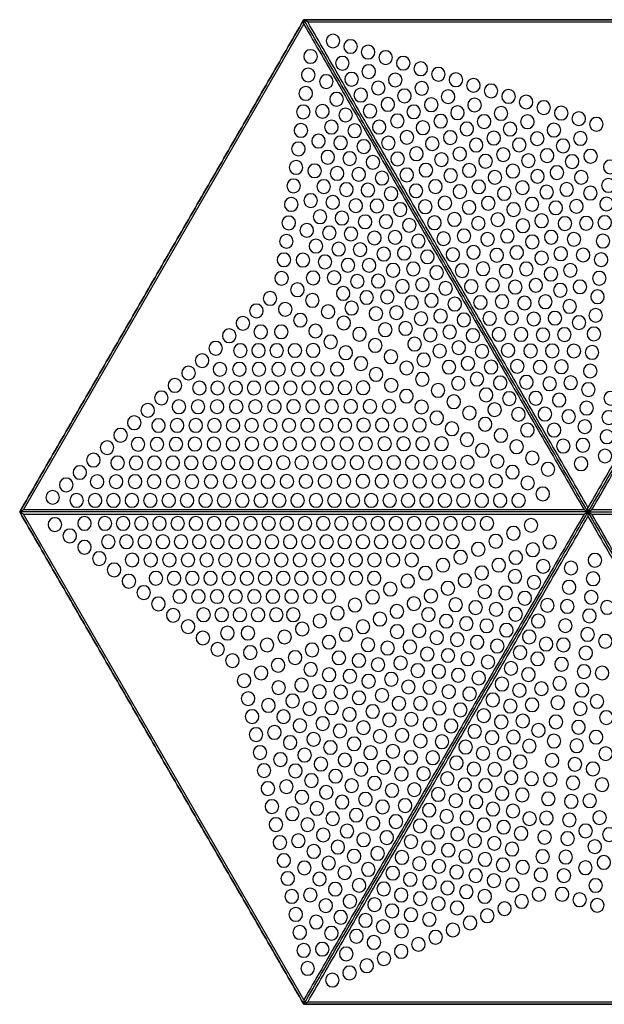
# Model space of a CAD drawing. Header units: millimetres. Extents: x -125 to 375, y 0 to 433.
# Tile 1 of 2: x -125 to 132, y 0 to 433. Entities that reach past the tile are written whole.
import ezdxf

# ---------------------------------------------------------------- set-up
doc = ezdxf.new("R2010")
doc.units = ezdxf.units.MM
doc.layers.add('Layer 01', color=18, linetype='Continuous', true_color=0x000000)

msp = doc.modelspace()

# ---------------------------------------------------------------- linework, layer by layer
at = {"layer": 'Layer 01'}
for p, q in [((-123.27, 217.51, 77), (0, 431.01, 77)), ((0, 433.01, 74), (0, 433.01)), ((1.73, 432.01, 77), (248.27, 432.01, 77)), ((-125, 216.51, 74), (-125, 216.51)), ((0, 2, 77), (-123.27, 215.51, 77)), ((0, 0, 74), (0, 0)), ((248.27, 1, 77), (1.73, 1, 77))]:
    msp.add_line(p, q, dxfattribs=at)
at = {"layer": 'Layer 01', "extrusion": (0, 0, -1)}
for centre in [(-12.83, 423.66, -77), (-20.55, 421.22, -77), (-28.27, 418.78, -77), (-2.97, 416.83, -77), (-16.94, 413.86, -77), (-36, 416.34, -77), (-43.72, 413.89, -77), (-1.91, 408.7, -77), (-28.58, 410.19, -77), (-51.44, 411.45, -77), (-59.17, 409.01, -77), (-9.88, 405.8, -77), (-20.99, 406.85, -77), (-40.21, 406.51, -77), (-66.89, 406.57, -77), (-74.61, 404.13, -77), (-0.84, 400.57, -77), (-25.04, 399.83, -77), (-32.76, 402.96, -77), (-51.84, 402.83, -77), (-82.34, 401.69, -77), (-14.38, 398.01, -77), (-36.95, 395.74, -77), (-44.27, 399.5, -77), (-56.03, 395.61, -77), (-63.47, 399.15, -77), (-75.11, 395.48, -77), (-90.06, 399.25, -77), (-97.78, 396.8, -77), (0.23, 392.44, -77), (-8.16, 392.71, -77), (-18.38, 391.08, -77), (-29.09, 392.82, -77), (-48.33, 392.49, -77), (-67.59, 392.06, -77), (-86.74, 391.8, -77), (-105.51, 394.36, -77), (-113.23, 391.92, -77), (-41.14, 388.51, -77), (-60.21, 388.39, -77), (-79.32, 388.21, -77), (-98.37, 388.12, -77), (-120.95, 389.48, -77), (-128.68, 387.04, -77), (1.29, 384.31, -77), (-12.16, 385.78, -77), (-22.38, 384.15, -77), (-33.14, 385.8, -77), (-52.39, 385.48, -77), (-71.7, 384.97, -77), (-90.75, 384.88, -77), (-110, 384.44, -77), (-6.45, 379.62, -77), (-16.16, 378.86, -77), (-37.19, 378.79, -77), (-45.32, 381.29, -77), (-56.46, 378.48, -77), (-64.4, 381.17, -77), (-83.53, 380.94, -77), (-102.68, 380.68, -77), (-121.64, 380.77, -77), (2.36, 376.18, -77), (-26.38, 377.22, -77), (-49.51, 374.06, -77), (-68.58, 373.95, -77), (-75.81, 377.87, -77), (-94.76, 377.96, -77), (-114.02, 377.52, -77), (-10.55, 372.52, -77), (-20.16, 371.93, -77), (-30.38, 370.29, -77), (-41.24, 371.78, -77), (-60.52, 371.47, -77), (-79.92, 370.78, -77), (-87.74, 373.67, -77), (-98.77, 371.03, -77), (-107, 373.24, -77), (-118.03, 370.6, -77), (-126.15, 372.98, -77), (3.43, 368.05, -77), (-4.73, 366.54, -77), (-14.65, 365.42, -77), (-53.7, 366.84, -77), (-72.76, 366.73, -77), (-91.96, 366.41, -77), (-111.31, 365.8, -77), (-134.8, 368.27, -77), (-24.16, 365, -77), (-34.38, 363.36, -77), (-45.29, 364.76, -77), (-64.58, 364.46, -77), (-84.03, 363.68, -77), (-102.79, 364.11, -77), (-122.04, 363.68, -77), (4.49, 359.92, -77), (-8.73, 359.61, -77), (-18.75, 358.32, -77), (-28.16, 358.07, -77), (-38.38, 356.44, -77), (-49.34, 357.75, -77), (-57.89, 359.62, -77), (-68.64, 357.45, -77), (-76.95, 359.51, -77), (-88.15, 356.59, -77), (-96.17, 359.14, -77), (-106.8, 357.19, -77), (-115.62, 358.36, -77), (-126.05, 356.76, -77), (-133.99, 360.11, -77), (-3.02, 353.45, -77), (-12.73, 352.68, -77), (-62.07, 352.39, -77), (-81.13, 352.29, -77), (5.56, 351.79, -77), (-22.85, 351.22, -77), (-32.16, 351.14, -77), (-42.38, 349.51, -77), (-53.39, 350.73, -77), (-72.7, 350.44, -77), (-92.26, 349.49, -77), (-100.38, 351.87, -77), (-110.81, 350.27, -77), (-119.93, 350.92, -77), (-133.19, 351.95, -77), (6.62, 343.66, -77), (-7.12, 346.35, -77), (-16.73, 345.75, -77), (-26.95, 344.12, -77), (-36.16, 344.21, -77), (-57.44, 343.72, -77), (-66.26, 345.17, -77), (-76.76, 343.44, -77), (-85.32, 345.07, -77), (-104.59, 344.6, -77), (-124.25, 343.48, -77), (-132.39, 343.79, -77), (-1.3, 340.36, -77), (-11.22, 339.24, -77), (-46.38, 342.58, -77), (-96.37, 342.4, -77), (-114.82, 343.35, -77), (7.69, 335.53, -77), (-20.73, 338.82, -77), (-31.05, 337.02, -77), (-40.16, 337.29, -77), (-50.38, 335.65, -77), (-61.49, 336.7, -77), (-70.45, 337.94, -77), (-80.83, 336.43, -77), (-89.5, 337.85, -77), (-100.48, 335.3, -77), (-108.8, 337.34, -77), (-118.83, 336.43, -77), (-131.59, 335.63, -77), (-5.3, 333.43, -77), (-15.32, 332.14, -77), (-24.73, 331.89, -77), (-74.63, 330.72, -77), (-93.69, 330.63, -77), (8.76, 327.4, -77), (0.42, 327.27, -77), (-9.3, 326.5, -77), (-35.15, 329.91, -77), (-44.16, 330.36, -77), (-54.38, 328.72, -77), (-65.54, 329.69, -77), (-84.89, 329.42, -77), (-104.59, 328.21, -77), (-113.02, 330.07, -77), (-122.84, 329.51, -77), (-130.78, 327.47, -77), (-19.42, 325.04, -77), (-28.73, 324.97, -77), (-39.25, 322.81, -77), (-48.16, 323.43, -77), (-58.38, 321.8, -77), (-69.59, 322.67, -77), (-78.82, 323.49, -77), (-88.95, 322.41, -77), (-97.87, 323.41, -77), (-117.23, 322.8, -77), (9.82, 319.27, -77), (-4.08, 319.48, -77), (-13.3, 319.58, -77), (-23.52, 317.94, -77), (-32.73, 318.04, -77), (-108.7, 321.11, -77), (-129.98, 319.31, -77), (2.83, 314.26, -77), (-43.35, 315.71, -77), (-52.16, 316.5, -77), (-62.38, 314.87, -77), (-73.64, 315.66, -77), (-83.01, 316.27, -77), (-93.01, 315.4, -77), (-102.06, 316.19, -77), (-112.82, 314.02, -77), (-121.44, 315.53, -77), (14.87, 310.42, -77), (-3.75, 309.54, -77), (-17.3, 312.65, -77), (-27.62, 310.84, -77), (-36.73, 311.11, -77), (-56.16, 309.57, -77), (-87.19, 309.05, -77), (-106.24, 308.97, -77), (-129.18, 311.15, -77), (20.85, 304.96, -77), (8.2, 305.65, -77), (-10.66, 304.59, -77), (-21.02, 306.2, -77), (-47.45, 308.61, -77), (-66.38, 307.94, -77), (-77.69, 308.64, -77), (-97.07, 308.4, -77), (-116.93, 306.92, -77), (1.54, 300.87, -77), (-31.72, 303.74, -77), (-40.73, 304.18, -77), (-51.55, 301.51, -77), (-60.16, 302.64, -77), (-70.38, 301.01, -77), (-81.74, 301.63, -77), (-91.38, 301.82, -77), (-101.13, 301.39, -77), (-110.42, 301.75, -77), (-128.38, 302.99, -77), (26.82, 299.49, -77), (-5.13, 296.1, -77), (-17.57, 299.64, -77), (-35.82, 296.64, -77), (-44.73, 297.25, -77), (-121.04, 299.83, -77), (32.8, 294.02, -77), (18.94, 295.72, -77), (9.94, 295.74, -77), (-24.48, 294.69, -77), (-55.65, 294.41, -77), (-64.16, 295.72, -77), (-74.38, 294.08, -77), (-85.79, 294.61, -77), (-95.57, 294.6, -77), (-105.2, 294.38, -77), (-114.61, 294.53, -77), (-127.58, 294.83, -77), (38.77, 288.55, -77), (27.94, 287.49, -77), (19.94, 287.5, -77), (11.94, 287.52, -77), (3.94, 287.53, -77), (-4.06, 287.54, -77), (-11.8, 291.32, -77), (-31.39, 289.74, -77), (-48.73, 290.33, -77), (-59.75, 287.31, -77), (-68.16, 288.79, -77), (-78.38, 287.15, -77), (-89.84, 287.6, -77), (-99.76, 287.37, -77), (-109.26, 287.37, -77), (-118.79, 287.31, -77), (44.75, 283.08, -77), (-18.46, 286.55, -77), (-38.3, 284.79, -77), (-52.73, 283.4, -77), (-126.77, 286.67, -77), (36.94, 279.25, -77), (28.34, 279.27, -77), (19.74, 279.28, -77), (11.14, 279.3, -77), (2.54, 279.31, -77), (-6.06, 279.33, -77), (-14.66, 279.34, -77), (-25.13, 281.77, -77), (-45.21, 279.84, -77), (-63.85, 280.2, -77), (-72.16, 281.86, -77), (-82.38, 280.23, -77), (-93.89, 280.58, -77), (-103.94, 280.15, -77), (-113.32, 280.36, -77), (-125.97, 278.51, -77), (50.73, 277.62, -77), (-31.79, 277, -77), (-52.12, 274.9, -77), (-76.16, 274.93, -77), (56.7, 272.15, -77), (45.94, 271.02, -77), (37.94, 271.03, -77), (29.94, 271.04, -77), (21.94, 271.06, -77), (13.94, 271.07, -77), (5.94, 271.08, -77), (-2.06, 271.1, -77), (-10.06, 271.11, -77), (-18.06, 271.12, -77), (-26.06, 271.14, -77), (-38.46, 272.22, -77), (-59.03, 269.95, -77), (-67.95, 273.1, -77), (-86.38, 273.3, -77), (-97.94, 273.57, -77), (-108.13, 272.92, -77), (-117.38, 273.36, -77), (-125.17, 270.35, -77), (62.68, 266.68, -77), (-45.13, 267.45, -77), (-80.16, 268, -77), (-90.38, 266.37, -77), (-101.99, 266.55, -77), (-112.32, 265.7, -77), (-134.97, 266.52, -77), (68.65, 261.21, -77), (54.94, 262.78, -77), (46.54, 262.8, -77), (38.14, 262.81, -77), (29.74, 262.82, -77), (21.34, 262.84, -77), (12.94, 262.85, -77), (4.54, 262.87, -77), (-3.86, 262.88, -77), (-12.26, 262.89, -77), (-20.66, 262.91, -77), (-29.06, 262.92, -77), (-37.46, 262.94, -77), (-51.79, 262.67, -77), (-65.95, 265, -77), (-83.91, 261.51, -77), (-124.37, 262.19, -77), (-58.46, 257.9, -77), (-72.86, 260.05, -77), (-94.38, 259.44, -77), (-106.04, 259.54, -77), (-116.5, 258.47, -77), (-134.14, 258.06, -77), (74.63, 255.75, -77), (63.94, 254.55, -77), (55.74, 254.56, -77), (47.54, 254.57, -77), (39.34, 254.59, -77), (31.14, 254.6, -77), (22.94, 254.62, -77), (14.74, 254.63, -77), (6.54, 254.64, -77), (-1.66, 254.66, -77), (-9.86, 254.67, -77), (-18.06, 254.68, -77), (-26.26, 254.7, -77), (-34.46, 254.71, -77), (-42.66, 254.72, -77), (-50.86, 254.74, -77), (-65.13, 253.12, -77), (-79.77, 255.1, -77), (-98.38, 252.51, -77), (-110.09, 252.52, -77), (-123.56, 254.02, -77), (80.61, 250.28, -77), (-71.79, 248.35, -77), (-86.68, 250.15, -77), (-133.31, 249.6, -77), (86.58, 244.81, -77), (72.94, 246.31, -77), (64.6, 246.33, -77), (56.25, 246.34, -77), (47.91, 246.35, -77), (39.56, 246.37, -77), (31.22, 246.38, -77), (22.87, 246.4, -77), (14.53, 246.41, -77), (6.18, 246.42, -77), (-2.16, 246.44, -77), (-10.51, 246.45, -77), (-18.85, 246.46, -77), (-27.2, 246.48, -77), (-35.54, 246.49, -77), (-43.89, 246.51, -77), (-52.23, 246.52, -77), (-60.58, 246.53, -77), (-93.59, 245.2, -77), (-114.14, 245.51, -77), (-122.76, 245.86, -77), (-78.46, 243.57, -77), (-100.5, 240.25, -77), (-132.48, 241.14, -77), (92.56, 239.34, -77), (81.94, 238.08, -77), (73.84, 238.09, -77), (65.74, 238.1, -77), (57.64, 238.12, -77), (49.54, 238.13, -77), (41.44, 238.14, -77), (33.34, 238.16, -77), (25.24, 238.17, -77), (17.14, 238.18, -77), (9.04, 238.2, -77), (0.94, 238.21, -77), (-7.16, 238.22, -77), (-15.26, 238.24, -77), (-23.36, 238.25, -77), (-31.46, 238.26, -77), (-39.56, 238.28, -77), (-47.66, 238.29, -77), (-55.76, 238.31, -77), (-63.86, 238.32, -77), (-71.96, 238.33, -77), (-85.12, 238.8, -77), (-107.41, 235.3, -77), (-121.96, 237.7, -77), (98.54, 233.88, -77), (-91.79, 234.02, -77), (104.51, 228.41, -77), (90.94, 229.84, -77), (82.59, 229.86, -77), (74.24, 229.87, -77), (65.89, 229.88, -77), (57.54, 229.9, -77), (49.19, 229.91, -77), (40.84, 229.92, -77), (32.49, 229.94, -77), (24.14, 229.95, -77), (15.79, 229.97, -77), (7.44, 229.98, -77), (-0.91, 229.99, -77), (-9.26, 230.01, -77), (-17.61, 230.02, -77), (-25.96, 230.04, -77), (-34.31, 230.05, -77), (-42.66, 230.06, -77), (-51.01, 230.08, -77), (-59.36, 230.09, -77), (-67.71, 230.1, -77), (-76.06, 230.12, -77), (-84.41, 230.13, -77), (-98.46, 229.25, -77), (110.49, 222.94, -77), (-105.12, 224.47, -77), (99.94, 221.61, -77), (91.84, 221.61, -77), (83.74, 221.61, -77), (75.64, 221.61, -77), (67.54, 221.61, -77), (59.44, 221.61, -77), (51.34, 221.61, -77), (43.24, 221.61, -77), (35.14, 221.61, -77), (27.04, 221.61, -77), (18.94, 221.61, -77), (10.84, 221.61, -77), (2.74, 221.61, -77), (-5.36, 221.61, -77), (-13.46, 221.61, -77), (-21.56, 221.61, -77), (-29.66, 221.61, -77), (-37.76, 221.61, -77), (-45.86, 221.61, -77), (-53.96, 221.61, -77), (-62.06, 221.61, -77), (-70.16, 221.61, -77), (-78.26, 221.61, -77), (-86.36, 221.61, -77), (-94.46, 221.61, -77), (109.5, 210.99, -77), (96.49, 211.46, -77), (87.49, 211.46, -77), (79.49, 211.46, -77), (71.49, 211.46, -77), (63.49, 211.46, -77), (55.49, 211.46, -77), (47.49, 211.46, -77), (39.49, 211.46, -77), (31.49, 211.46, -77), (23.49, 211.46, -77), (15.49, 211.46, -77), (7.49, 211.46, -77), (-0.51, 211.46, -77), (-8.51, 211.46, -77), (-16.51, 211.46, -77), (-24.51, 211.46, -77), (-32.51, 211.46, -77), (-40.51, 211.46, -77), (-48.51, 211.46, -77), (-56.51, 211.46, -77), (-64.51, 211.46, -77), (-72.51, 211.46, -77), (-80.51, 211.46, -77), (-99.93, 210.66, -77), (102.99, 206, -77), (-92.19, 207.15, -77), (96.49, 201.01, -77), (86.02, 203.43, -77), (78.02, 203.43, -77), (70.02, 203.43, -77), (62.02, 203.43, -77), (54.02, 203.43, -77), (46.02, 203.43, -77), (38.02, 203.43, -77), (30.02, 203.43, -77), (22.02, 203.43, -77), (14.02, 203.43, -77), (6.02, 203.43, -77), (-1.98, 203.43, -77), (-9.98, 203.43, -77), (-17.98, 203.43, -77), (-25.98, 203.43, -77), (-33.98, 203.43, -77), (-41.98, 203.43, -77), (-49.98, 203.43, -77), (-57.98, 203.43, -77), (-65.48, 203.43, -77), (-84.45, 203.65, -77), (-108.16, 203.27, -77), (-68.96, 196.63, -77), (-76.7, 200.14, -77), (-93.23, 196.5, -77), (-100.69, 199.89, -77), (89.98, 196.02, -77), (75.54, 195.4, -77), (67.34, 195.4, -77), (59.14, 195.4, -77), (50.94, 195.4, -77), (42.74, 195.4, -77), (34.54, 195.4, -77), (26.34, 195.4, -77), (18.14, 195.4, -77), (9.94, 195.4, -77), (1.74, 195.4, -77), (-6.46, 195.4, -77), (-14.66, 195.4, -77), (-22.86, 195.4, -77), (-31.06, 195.4, -77), (-39.26, 195.4, -77), (-47.46, 195.4, -77), (-61.22, 193.12, -77), (-85.76, 193.12, -77), (-105.31, 192.6, -77), (-117.52, 191.87, -77), (-128.04, 195.31, -77), (83.47, 191.04, -77), (-53.48, 189.61, -77), (-78.29, 189.73, -77), (-92.9, 188.16, -77), (76.96, 186.05, -77), (65.06, 187.37, -77), (57.06, 187.37, -77), (49.06, 187.37, -77), (41.06, 187.37, -77), (33.06, 187.37, -77), (25.06, 187.37, -77), (17.06, 187.37, -77), (9.06, 187.37, -77), (1.06, 187.37, -77), (-6.94, 187.37, -77), (-14.94, 187.37, -77), (-22.94, 187.37, -77), (-30.94, 187.37, -77), (-45.74, 186.1, -77), (-70.82, 186.35, -77), (-101.26, 185.59, -77), (-116.69, 183.41, -77), (-127.24, 187.15, -77), (70.45, 181.06, -77), (54.59, 179.34, -77), (46.39, 179.34, -77), (38.19, 179.34, -77), (29.99, 179.34, -77), (21.79, 179.34, -77), (13.59, 179.34, -77), (5.39, 179.34, -77), (-2.81, 179.34, -77), (-11.01, 179.34, -77), (-30.25, 179.08, -77), (-38, 182.59, -77), (-55.88, 179.58, -77), (-63.35, 182.96, -77), (-79.58, 181.48, -77), (-88.74, 180.93, -77), (-126.44, 178.99, -77), (63.95, 176.07, -77), (-22.51, 175.57, -77), (-48.42, 176.19, -77), (-66.78, 175.73, -77), (-97.21, 178.57, -77), (-107.13, 175.45, -77), (-115.86, 174.96, -77), (-133.5, 174.54, -77), (57.44, 171.08, -77), (44.11, 171.3, -77), (36.11, 171.3, -77), (28.11, 171.3, -77), (20.11, 171.3, -77), (12.11, 171.3, -77), (4.66, 171.3, -77), (-14.77, 172.06, -77), (-40.95, 172.8, -77), (-54.82, 171.41, -77), (-75.54, 174.46, -77), (-84.58, 173.69, -77), (-93.16, 171.56, -77), (-125.63, 170.83, -77), (50.93, 166.09, -77), (-7.03, 168.55, -77), (-26.01, 166.03, -77), (-33.48, 169.42, -77), (-62.62, 168.5, -77), (-71.5, 167.44, -77), (-80.41, 166.45, -77), (-103.13, 168.52, -77), (-115.03, 166.5, -77), (33.63, 163.27, -77), (24.63, 163.27, -77), (0.71, 165.04, -77), (-18.54, 162.65, -77), (-41.02, 163.91, -77), (-50.73, 164.31, -77), (-89.11, 164.54, -77), (-99.13, 161.59, -77), (-124.83, 162.67, -77), (44.42, 161.11, -77), (16.2, 158.02, -77), (8.45, 161.53, -77), (-11.07, 159.26, -77), (-28.22, 158.14, -77), (-58.46, 161.26, -77), (-67.46, 160.42, -77), (-76.25, 159.21, -77), (-85.06, 157.53, -77), (-106.57, 158.42, -77), (-114.2, 158.04, -77), (-132.62, 159.66, -77), (37.91, 156.12, -77), (23.57, 154.68, -77), (-3.6, 155.88, -77), (-36.83, 156.63, -77), (-46.64, 157.2, -77), (-54.3, 154.03, -77), (-63.42, 153.4, -77), (-95.13, 154.67, -77), (-124.03, 154.51, -77), (31.41, 151.13, -77), (11.33, 149.11, -77), (3.86, 152.49, -77), (-15.42, 152.37, -77), (-24.23, 151.2, -77), (-32.64, 149.35, -77), (-42.56, 150.09, -77), (-72.09, 151.97, -77), (-81.01, 150.52, -77), (-102.82, 151.93, -77), (-113.37, 149.58, -77), (18.8, 145.72, -77), (-3.01, 147.29, -77), (-11.13, 144.91, -77), (-20.24, 144.27, -77), (-50.14, 146.79, -77), (-59.39, 146.38, -77), (-67.92, 144.73, -77), (-91.13, 147.74, -77), (-98.82, 145, -77), (-123.23, 146.35, -77), (-131.21, 145.7, -77), (26.27, 142.33, -77), (0.98, 140.36, -77), (-28.46, 142.07, -77), (-38.47, 142.98, -77), (-76.96, 143.5, -77), (-87.13, 140.81, -77), (-112.53, 141.12, -77), (11.09, 139.27, -77), (-6.84, 137.46, -77), (-16.25, 137.33, -77), (-34.38, 135.87, -77), (-45.98, 139.56, -77), (-55.35, 139.35, -77), (-63.76, 137.5, -77), (-72.91, 136.49, -77), (-94.82, 138.07, -77), (-104.51, 138.8, -77), (-122.42, 138.18, -77), (24.52, 134.43, -77), (15.57, 131.46, -77), (4.96, 133.42, -77), (-24.27, 134.78, -77), (-41.82, 132.33, -77), (-51.31, 132.33, -77), (-83.13, 133.88, -77), (-100.41, 131.7, -77), (-111.7, 132.66, -77), (-128.96, 133.18, -77), (-2.55, 130, -77), (-12.26, 130.4, -77), (-20.08, 127.5, -77), (-30.29, 128.77, -77), (-59.6, 130.26, -77), (-68.86, 129.47, -77), (-79.13, 126.95, -77), (-90.82, 131.14, -77), (-121.62, 130.02, -77), (22.78, 126.52, -77), (8.95, 126.49, -77), (-8.28, 123.46, -77), (-37.66, 125.09, -77), (-47.27, 125.31, -77), (-55.44, 123.02, -77), (-86.82, 124.22, -77), (-96.31, 124.6, -77), (-110.87, 124.2, -77), (-133.07, 126.09, -77), (21.03, 118.61, -77), (12.94, 119.55, -77), (1.73, 122.55, -77), (-15.89, 120.22, -77), (-26.2, 121.66, -77), (-43.23, 118.29, -77), (-64.81, 122.46, -77), (-75.13, 120.02, -77), (-103.2, 120.47, -77), (-120.82, 121.86, -77), (6.02, 115.09, -77), (-4.29, 116.53, -77), (-22.11, 114.55, -77), (-33.5, 117.86, -77), (-51.27, 115.78, -77), (-60.76, 115.44, -77), (-82.82, 117.29, -77), (-92.21, 117.5, -77), (-110.04, 115.74, -77), (-128.56, 117.48, -77), (19.28, 110.7, -77), (-0.3, 109.6, -77), (-11.71, 112.94, -77), (-29.34, 110.62, -77), (-39.19, 111.27, -77), (-71.13, 113.1, -77), (-78.82, 110.36, -77), (-88.11, 110.39, -77), (-99.2, 113.55, -77), (-120.02, 113.7, -77), (-132.77, 110.21, -77), (10.31, 107.64, -77), (-7.52, 105.66, -77), (-18.03, 107.44, -77), (-47.11, 108.54, -77), (-56.71, 108.43, -77), (-67.13, 106.17, -77), (-95.2, 106.62, -77), (-109.21, 107.28, -77), (-119.22, 105.54, -77), (17.53, 102.79, -77), (3.69, 102.66, -77), (-25.18, 103.39, -77), (-35.15, 104.25, -77), (-42.95, 101.31, -77), (-52.66, 101.41, -77), (-74.82, 103.43, -77), (-84.01, 103.29, -77), (-127.16, 103.51, -77), (-3.33, 98.38, -77), (-13.94, 100.33, -77), (-31.12, 97.22, -77), (-63.13, 99.24, -77), (-91.2, 99.69, -77), (-100.2, 99.21, -77), (-108.38, 98.82, -77), (-118.41, 97.38, -77), (15.79, 94.88, -77), (7.68, 95.73, -77), (-9.85, 93.22, -77), (-21.02, 96.16, -77), (-38.78, 94.07, -77), (-48.61, 94.4, -77), (-59.13, 92.31, -77), (-70.82, 96.5, -77), (-79.91, 96.19, -77), (-87.2, 92.76, -77), (-131.17, 96.59, -77), (0.86, 91.09, -77), (-16.86, 88.92, -77), (-27.08, 90.2, -77), (-66.82, 89.57, -77), (-75.81, 89.09, -77), (-96.1, 92.1, -77), (-107.54, 90.36, -77), (-117.61, 89.22, -77), (-125.75, 89.53, -77), (14.04, 86.97, -77), (5.05, 83.81, -77), (-5.76, 86.12, -77), (-34.62, 86.83, -77), (-44.56, 87.38, -77), (-55.13, 85.38, -77), (-83.2, 85.83, -77), (-92, 85, -77), (-12.7, 81.69, -77), (-23.04, 83.18, -77), (-30.46, 79.59, -77), (-40.51, 80.37, -77), (-62.82, 82.65, -77), (-71.71, 81.99, -77), (-99.32, 81.62, -77), (-106.71, 81.9, -77), (-116.81, 81.06, -77), (-130.07, 82.09, -77), (12.29, 79.06, -77), (-1.67, 79.01, -77), (-19, 76.16, -77), (-51.13, 78.45, -77), (-58.82, 75.72, -77), (-79.2, 78.91, -77), (-87.9, 77.9, -77), (-95.59, 75.16, -77), (-123.95, 76.25, -77), (10.55, 71.15, -77), (2.42, 71.9, -77), (-8.54, 74.45, -77), (-26.29, 72.35, -77), (-36.46, 73.35, -77), (-47.13, 71.53, -77), (-67.61, 74.89, -77), (-75.2, 71.98, -77), (-83.8, 70.8, -77), (-105.88, 73.44, -77), (-116.01, 72.9, -77), (-134.38, 74.65, -77), (-4.38, 67.22, -77), (-14.96, 69.14, -77), (-32.41, 66.34, -77), (-54.82, 68.79, -77), (-63.51, 67.79, -77), (-91.59, 68.24, -77), (-127.96, 69.33, -77), (8.8, 63.24, -77), (-10.92, 62.12, -77), (-22.13, 65.11, -77), (-43.13, 64.6, -77), (-71.2, 65.05, -77), (-79.7, 63.7, -77), (-105.05, 64.99, -77), (-115.2, 64.74, -77), (-131.97, 62.41, -77), (-0.22, 59.99, -77), (-17.97, 57.88, -77), (-28.36, 59.32, -77), (-39.13, 57.67, -77), (-50.82, 61.86, -77), (-59.41, 60.68, -77), (-67.2, 58.12, -77), (-87.59, 61.31, -77), (-96.28, 60.3, -77), (-123.85, 60.03, -77), (7.05, 55.33, -77), (-6.89, 55.1, -77), (-46.82, 54.93, -77), (-55.31, 53.58, -77), (-75.6, 56.6, -77), (-83.59, 54.38, -77), (-104.26, 56.92, -77), (-114.4, 56.58, -77), (-13.81, 50.64, -77), (-24.31, 52.31, -77), (-35.13, 50.74, -77), (-63.2, 51.19, -77), (-71.5, 49.5, -77), (-91.78, 52.51, -77), (-128.36, 52.25, -77), (5.3, 47.42, -77), (-2.85, 48.07, -77), (-20.26, 45.29, -77), (-42.82, 48.01, -77), (-51.21, 46.48, -77), (-79.59, 47.45, -77), (-95.84, 45.22, -77), (-103.42, 48.37, -77), (-113.6, 48.42, -77), (-121.32, 45.98, -77), (-9.64, 43.4, -77), (-31.13, 43.81, -77), (-38.82, 41.08, -77), (-59.2, 44.26, -77), (-67.4, 42.39, -77), (-88.27, 42.08, -77), (-129.05, 43.53, -77), (3.56, 39.51, -77), (-5.48, 36.16, -77), (-16.21, 38.28, -77), (-27.13, 36.89, -77), (-47.11, 39.38, -77), (-55.2, 37.34, -77), (-80.69, 38.94, -77), (-34.82, 34.15, -77), (-43.01, 32.28, -77), (-65.55, 32.66, -77), (-73.12, 35.8, -77), (1.81, 31.6, -77), (-12.16, 31.26, -77), (-23.13, 29.96, -77), (-57.97, 29.51, -77), (0.06, 23.69, -77), (-8.11, 24.25, -77), (-30.82, 27.22, -77), (-42.82, 23.23, -77), (-50.4, 26.37, -77), (-18.63, 22.16, -77), (-35.25, 20.09, -77), (-1.68, 15.79, -77), (-27.67, 16.95, -77), (-12.53, 10.66, -77), (-20.1, 13.81, -77)]:
    msp.add_circle(centre, 3, dxfattribs=at)
at = {"layer": 'Layer 01'}
for points, degree in [([(0, 433.01), (-62.5, 324.76), (-125, 216.51)], 2), ([(-125, 216.51, 76), (-62.5, 324.76, 76), (0, 433.01, 76)], 2), ([(250, 433.01), (125, 433.01), (0, 433.01)], 2), ([(0, 433.01, 76), (125, 433.01, 76), (250, 433.01, 76)], 2), ([(0, 433.01, 76), (0, 433.01, 75), (0, 433.01, 74)], 2), ([(1.73, 432.01, 77), (1.67, 432.05, 76.96), (1.54, 432.12, 76.89), (1.35, 432.23, 76.78), (1.15, 432.35, 76.67), (0.96, 432.46, 76.56), (0.77, 432.57, 76.44), (0.58, 432.68, 76.33), (0.38, 432.79, 76.22), (0.19, 432.9, 76.11), (0.06, 432.98, 76.04), (0, 433.01, 76)], 3), ([(125, 216.51, 76), (62.5, 324.76, 76), (0, 433.01, 76)], 2), ([(0, 431.01, 77), (0, 431.09, 76.96), (0, 431.23, 76.89), (0, 431.46, 76.78), (0, 431.68, 76.67), (0, 431.9, 76.56), (0, 432.12, 76.44), (0, 432.35, 76.33), (0, 432.57, 76.22), (0, 432.79, 76.11), (0, 432.94, 76.04), (0, 433.01, 76)], 3), ([(0, 431.01, 77), (61.63, 324.26, 77), (123.27, 217.51, 77)], 2), ([(125, 218.51, 77), (63.37, 325.26, 77), (1.73, 432.01, 77)], 2), ([(250, 433.01, 76), (187.5, 324.76, 76), (125, 216.51, 76)], 2), ([(248.27, 432.01, 77), (186.63, 325.26, 77), (125, 218.51, 77)], 2), ([(126.73, 217.51, 77), (188.37, 324.26, 77), (250, 431.01, 77)], 2), ([(-123.27, 217.51, 77), (-123.33, 217.47, 76.96), (-123.46, 217.4, 76.89), (-123.65, 217.28, 76.78), (-123.85, 217.17, 76.67), (-124.04, 217.06, 76.56), (-124.23, 216.95, 76.44), (-124.42, 216.84, 76.33), (-124.62, 216.73, 76.22), (-124.81, 216.62, 76.11), (-124.94, 216.54, 76.04), (-125, 216.51, 76)], 3), ([(123.27, 217.51, 77), (0, 217.51, 77), (-123.27, 217.51, 77)], 2), ([(125, 216.51, 76), (124.94, 216.54, 76.04), (124.81, 216.62, 76.11), (124.62, 216.73, 76.22), (124.42, 216.84, 76.33), (124.23, 216.95, 76.44), (124.04, 217.06, 76.56), (123.85, 217.17, 76.67), (123.65, 217.28, 76.78), (123.46, 217.4, 76.89), (123.33, 217.47, 76.96), (123.27, 217.51, 77)], 3), ([(125, 216.51, 76), (125, 216.58, 76.04), (125, 216.73, 76.11), (125, 216.95, 76.22), (125, 217.17, 76.33), (125, 217.4, 76.44), (125, 217.62, 76.56), (125, 217.84, 76.67), (125, 218.06, 76.78), (125, 218.28, 76.89), (125, 218.43, 76.96), (125, 218.51, 77)], 3), ([(125, 216.51, 76), (125.06, 216.54, 76.04), (125.19, 216.62, 76.11), (125.38, 216.73, 76.22), (125.58, 216.84, 76.33), (125.77, 216.95, 76.44), (125.96, 217.06, 76.56), (126.15, 217.17, 76.67), (126.35, 217.28, 76.78), (126.54, 217.4, 76.89), (126.67, 217.47, 76.96), (126.73, 217.51, 77)], 3), ([(373.27, 217.51, 77), (250, 217.51, 77), (126.73, 217.51, 77)], 2), ([(-125, 216.51), (-62.5, 108.25), (0, 0)], 2), ([(-125, 216.51, 76), (-125, 216.51, 75), (-125, 216.51, 74)], 2), ([(0, 0, 76), (-62.5, 108.25, 76), (-125, 216.51, 76)], 2), ([(125, 216.51, 76), (0, 216.51, 76), (-125, 216.51, 76)], 2), ([(-123.27, 215.51, 77), (-123.33, 215.54, 76.96), (-123.46, 215.62, 76.89), (-123.65, 215.73, 76.78), (-123.85, 215.84, 76.67), (-124.04, 215.95, 76.56), (-124.23, 216.06, 76.44), (-124.42, 216.17, 76.33), (-124.62, 216.28, 76.22), (-124.81, 216.4, 76.11), (-124.94, 216.47, 76.04), (-125, 216.51, 76)], 3), ([(-123.27, 215.51, 77), (0, 215.51, 77), (123.27, 215.51, 77)], 2), ([(0, 0, 76), (62.5, 108.25, 76), (125, 216.51, 76)], 2), ([(123.27, 215.51, 77), (61.63, 108.75, 77), (0, 2, 77)], 2), ([(1.73, 1, 77), (63.37, 107.75, 77), (125, 214.51, 77)], 2), ([(125, 216.51, 76), (124.94, 216.47, 76.04), (124.81, 216.4, 76.11), (124.62, 216.28, 76.22), (124.42, 216.17, 76.33), (124.23, 216.06, 76.44), (124.04, 215.95, 76.56), (123.85, 215.84, 76.67), (123.65, 215.73, 76.78), (123.46, 215.62, 76.89), (123.33, 215.54, 76.96), (123.27, 215.51, 77)], 3), ([(125, 216.51, 76), (125, 216.43, 76.04), (125, 216.28, 76.11), (125, 216.06, 76.22), (125, 215.84, 76.33), (125, 215.62, 76.44), (125, 215.4, 76.56), (125, 215.17, 76.67), (125, 214.95, 76.78), (125, 214.73, 76.89), (125, 214.58, 76.96), (125, 214.51, 77)], 3), ([(125, 216.51, 76), (187.5, 108.25, 76), (250, 0, 76)], 2), ([(125, 216.51, 76), (125.06, 216.47, 76.04), (125.19, 216.4, 76.11), (125.38, 216.28, 76.22), (125.58, 216.17, 76.33), (125.77, 216.06, 76.44), (125.96, 215.95, 76.56), (126.15, 215.84, 76.67), (126.35, 215.73, 76.78), (126.54, 215.62, 76.89), (126.67, 215.54, 76.96), (126.73, 215.51, 77)], 3), ([(125, 216.51, 76), (250, 216.51, 76), (375, 216.51, 76)], 2), ([(125, 214.51, 77), (186.63, 107.75, 77), (248.27, 1, 77)], 2), ([(250, 2, 77), (188.37, 108.75, 77), (126.73, 215.51, 77)], 2), ([(126.73, 215.51, 77), (250, 215.51, 77), (373.27, 215.51, 77)], 2), ([(0, 2, 77), (0, 1.93, 76.96), (0, 1.78, 76.89), (0, 1.56, 76.78), (0, 1.33, 76.67), (0, 1.11, 76.56), (0, 0.89, 76.44), (0, 0.67, 76.33), (0, 0.44, 76.22), (0, 0.22, 76.11), (0, 0.07, 76.04), (0, 0, 76)], 3), ([(1.73, 1, 77), (1.67, 0.96, 76.96), (1.54, 0.89, 76.89), (1.35, 0.78, 76.78), (1.15, 0.67, 76.67), (0.96, 0.56, 76.56), (0.77, 0.44, 76.44), (0.58, 0.33, 76.33), (0.38, 0.22, 76.22), (0.19, 0.11, 76.11), (0.06, 0.04, 76.04), (0, 0, 76)], 3), ([(0, 0), (125, 0), (250, 0)], 2), ([(0, 0, 76), (0, 0, 75), (0, 0, 74)], 2), ([(250, 0, 76), (125, 0, 76), (0, 0, 76)], 2)]:
    msp.add_open_spline(points, degree=degree, dxfattribs=at)

doc.saveas('drawing.dxf')
